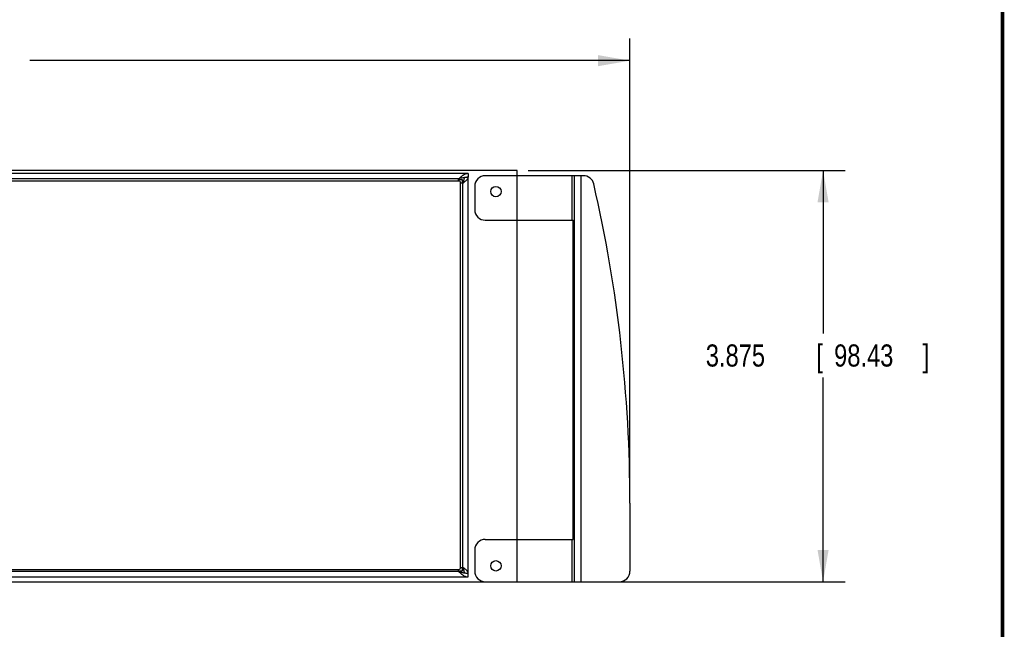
# Model space of a CAD drawing. Header units: inches. Extents: x 0.2 to 16.8, y 0.1 to 10.8.
# Tile 11 of 12: x 11.2 to 16.8, y 3.6 to 7. Entities that reach past the tile are written whole.
import ezdxf

# ---------------------------------------------------------------- set-up
doc = ezdxf.new("R2010")
doc.units = ezdxf.units.IN
doc.header["$LTSCALE"] = 0.935
doc.header["$MEASUREMENT"] = 0
doc.layers.get('0').update_dxf_attribs({"linetype": 'CONTINUOUS'})
doc.layers.add('DIMENSIONS', color=7, linetype='CONTINUOUS')
doc.styles.get("Standard").update_dxf_attribs({"font": 'txt', "width": 0.8})
doc.dimstyles.new('DIMSTYLE_1', dxfattribs={"dimtxt": 0.125, "dimasz": 0.18, "dimexe": 0.18, "dimexo": 0.0625, "dimgap": 0.09, "dimtad": 0, "dimtih": 1, "dimtoh": 1, "dimdec": 3, "dimlfac": 1.666667, "dimzin": 4, "dimdsep": 46, "dimtxsty": 'STANDARD', "dimblk": '_FILLED', "dimblk1": '_FILLED', "dimblk2": '_FILLED', "dimcen": 0.09, "dimadec": 0, "dimazin": 0, "dimtp": 0.005, "dimtm": 0.005, "dimtfac": 1, "dimtdec": 3, "dimtofl": 0, "dimtmove": 0, "dimatfit": 3, "dimldrblk": '_FILLED', "dimfxl": 1, "dimtolj": 1, "dimtzin": 4, "dimarcsym": 0})

# ---------------------------------------------------------------- blocks, each defined once
blk = doc.blocks.new('_FILLED')
at = {"color": 0, "linetype": 'BYBLOCK'}
blk.add_solid([(0, 0), (-1, 0.174), (-1, -0.174)], dxfattribs=at)
blk = doc.blocks.new('*D12')
at = {"layer": 'DIMENSIONS', "color": 2, "linetype": 'CONTINUOUS'}
for p, q in [((14.0703, 6.1533), (15.8611, 6.1533)), ((15.7361, 6.1533), (15.7361, 5.2322)), ((15.7361, 3.8283), (15.7361, 4.9822)), ((14.0703, 3.8283), (15.8611, 3.8283))]:
    blk.add_line(p, q, dxfattribs=at)
at = {"layer": 'DIMENSIONS', "color": 2, "linetype": 'CONTINUOUS', "xscale": 0.18, "yscale": 0.18, "zscale": 0.18}
for p, rotation in [((15.7361, 6.1533), 90), ((15.7361, 3.8283), 270)]:
    blk.add_blockref('_FILLED', p, dxfattribs=dict(at, rotation=rotation))
at = {"layer": 'DIMENSIONS', "color": 2, "linetype": 'CONTINUOUS', "width": 0.8}
for s, p in [('[', (15.6986, 5.0447)), (']', (16.2986, 5.0447)), ('3.875', (15.0736, 5.0447)), ('98.43', (15.7986, 5.0447))]:
    blk.add_text(s, height=0.125, dxfattribs=at).set_placement(p)
blk = doc.blocks.new('*D13')
at = {"layer": 'DIMENSIONS', "color": 2, "linetype": 'CONTINUOUS'}
for p, q in [((6.326, 6.0796), (6.326, 6.8985)), ((14.645, 4.3348), (14.645, 6.8985)), ((6.326, 6.7735), (9.6046, 6.7735)), ((14.645, 6.7735), (11.2546, 6.7735))]:
    blk.add_line(p, q, dxfattribs=at)
at = {"layer": 'DIMENSIONS', "color": 2, "linetype": 'CONTINUOUS', "xscale": 0.18, "yscale": 0.18, "zscale": 0.18, "rotation": 180}
blk.add_blockref('_FILLED', (6.326, 6.7735), dxfattribs=at)
at = {"layer": 'DIMENSIONS', "color": 2, "linetype": 'CONTINUOUS', "xscale": 0.18, "yscale": 0.18, "zscale": 0.18}
blk.add_blockref('_FILLED', (14.645, 6.7735), dxfattribs=at)
at = {"layer": 'DIMENSIONS', "color": 2, "linetype": 'CONTINUOUS', "width": 0.8}
for s, p in [('[', (10.3921, 6.711)), (']', (11.0921, 6.711)), ('13.865', (9.6671, 6.711)), ('352.17', (10.4921, 6.711))]:
    blk.add_text(s, height=0.125, dxfattribs=at).set_placement(p)

msp = doc.modelspace()

# ---------------------------------------------------------------- linework, layer by layer
at = {"color": 7, "linetype": 'CONTINUOUS'}
for p, q in [((14.00784, 6.15333), (6.63804, 6.15333)), ((13.73092, 6.13533), (13.73092, 6.11433)), ((14.38223, 6.12333), (13.82784, 6.12333)), ((14.00784, 3.82833), (14.00784, 6.15333)), ((14.31767, 6.12333), (14.31767, 5.87193)), ((14.33008, 6.12333), (14.33008, 3.82833)), ((14.36728, 6.12333), (14.36728, 3.82833)), ((13.6765, 6.09333), (7.22604, 6.09333)), ((13.67724, 6.10233), (13.69792, 6.10233)), ((13.6885, 3.90997), (13.6885, 6.08133)), ((13.69792, 6.10233), (13.69792, 6.08165)), ((13.70992, 6.11433), (13.73092, 6.11433)), ((13.76784, 6.06333), (13.76784, 5.93193)), ((13.82784, 5.87193), (14.32464, 5.87193)), ((14.32464, 4.06773), (14.32464, 5.87193)), ((14.64504, 4.27233), (14.64504, 3.88833)), ((13.82784, 4.06773), (14.32464, 4.06773)), ((14.31767, 4.06773), (14.31767, 3.82833)), ((13.76784, 4.00773), (13.76784, 3.88833)), ((7.22604, 3.89797), (13.6765, 3.89797)), ((13.69792, 3.90965), (13.69792, 3.88897)), ((13.69792, 3.88897), (13.67724, 3.88897)), ((13.73092, 3.85597), (13.73092, 3.87697)), ((9.50124, 3.82833), (14.58504, 3.82833))]:
    msp.add_line(p, q, dxfattribs=at)
at = {"color": 3, "linetype": 'CONTINUOUS'}
for p, q in [((13.73092, 6.13533), (7.92137, 6.13533)), ((13.67724, 6.10533), (7.87783, 6.10533)), ((13.67724, 6.09333), (13.67724, 6.10533)), ((13.70092, 6.08165), (13.6885, 6.08165)), ((13.70092, 3.90965), (13.70092, 6.08165)), ((13.73092, 3.87697), (13.73092, 6.11433)), ((13.67724, 3.88597), (13.67724, 3.89797)), ((13.6885, 3.90965), (13.70092, 3.90965)), ((13.67724, 3.88597), (7.21404, 3.88597)), ((7.21404, 3.85597), (13.73092, 3.85597))]:
    msp.add_line(p, q, dxfattribs=at)
at = {"color": 7, "linetype": 'CONTINUOUS', "const_width": 0.02}
msp.add_lwpolyline([(16.75, 0.25859), (16.75, 10.75859)], dxfattribs=at)
at = {"color": 7, "linetype": 'CONTINUOUS'}
for centre in [(13.88784, 6.03333), (13.88784, 3.91833)]:
    msp.add_circle(centre, 0.0294, dxfattribs=at)
for centre, radius, start, end in [((13.82784, 6.06333), 0.06, 90, 180), ((14.38223, 6.06333), 0.06, 12.92129, 90), ((13.6765, 6.08133), 0.012, 0, 90), ((6.57564, 4.27233), 8.0694, 0.000001, 12.921287), ((13.82784, 5.93193), 0.06, 180, 270), ((13.82784, 4.00773), 0.06, 90, 180), ((13.6765, 3.90997), 0.012, 270, 360), ((13.82784, 3.88833), 0.06, 180, 270), ((14.58504, 3.88833), 0.06, 270, 360)]:
    msp.add_arc(centre, radius, start, end, dxfattribs=at)
at = {"color": 3, "linetype": 'CONTINUOUS'}
for points, knots in [([(13.70202, 6.12523), (13.70045, 6.1242), (13.69658, 6.12149), (13.69185, 6.11781), (13.68869, 6.1152), (13.68772, 6.11439)], [0, 0, 0, 0, 0.3154734, 0.7875801, 1, 1, 1, 1]), ([(13.73092, 6.13533), (13.72868, 6.13533), (13.72411, 6.13493), (13.71734, 6.13318), (13.7106, 6.13034), (13.70555, 6.1275), (13.7027, 6.12568), (13.70202, 6.12523)], [0, 0, 0, 0, 0.2170124, 0.4400958, 0.6740522, 0.9214108, 1, 1, 1, 1]), ([(13.68772, 6.11439), (13.68645, 6.11333), (13.68294, 6.11034), (13.67947, 6.10729), (13.67724, 6.10533)], [0, 0, 0, 0, 0.3569393, 1, 1, 1, 1]), ([(13.70092, 6.08165), (13.70288, 6.08301), (13.70549, 6.08482), (13.70808, 6.08667), (13.70874, 6.08714)], [0, 0, 0, 0, 0.7475248, 1, 1, 1, 1]), ([(13.70995, 6.08801), (13.71077, 6.08861), (13.71336, 6.09052), (13.7175, 6.09375), (13.72068, 6.09657), (13.72213, 6.09799)], [0, 0, 0, 0, 0.1931884, 0.6120959, 1, 1, 1, 1]), ([(13.72213, 6.09799), (13.72345, 6.09928), (13.72529, 6.10126), (13.72738, 6.10406), (13.72903, 6.10672), (13.73022, 6.10947), (13.73082, 6.11227), (13.73092, 6.11365), (13.73092, 6.11433)], [0, 0, 0, 0, 0.2905704, 0.4241408, 0.5502014, 0.7827466, 0.8924286, 1, 1, 1, 1]), ([(13.70874, 3.90417), (13.70808, 3.90464), (13.70549, 3.90648), (13.70288, 3.9083), (13.70092, 3.90965)], [0, 0, 0, 0, 0.2524752, 1, 1, 1, 1]), ([(13.72213, 3.89331), (13.72068, 3.89474), (13.7175, 3.89755), (13.71336, 3.90079), (13.71077, 3.90269), (13.70995, 3.90329)], [0, 0, 0, 0, 0.3879041, 0.8068116, 1, 1, 1, 1]), ([(13.67724, 3.88597), (13.67947, 3.88401), (13.68294, 3.88097), (13.68645, 3.87797), (13.68772, 3.87692)], [0, 0, 0, 0, 0.6430607, 1, 1, 1, 1]), ([(13.68772, 3.87692), (13.68869, 3.8761), (13.69185, 3.87349), (13.69658, 3.86981), (13.70045, 3.86711), (13.70202, 3.86607)], [0, 0, 0, 0, 0.2124199, 0.6845266, 1, 1, 1, 1]), ([(13.70202, 3.86607), (13.7027, 3.86562), (13.70555, 3.86381), (13.7106, 3.86096), (13.71734, 3.85813), (13.72411, 3.85637), (13.72868, 3.85597), (13.73092, 3.85597)], [0, 0, 0, 0, 0.0785892, 0.3259478, 0.5599042, 0.7829876, 1, 1, 1, 1]), ([(13.73092, 3.87697), (13.73092, 3.87765), (13.73082, 3.87903), (13.73022, 3.88183), (13.72903, 3.88459), (13.72738, 3.88724), (13.72529, 3.89004), (13.72345, 3.89202), (13.72213, 3.89331)], [0, 0, 0, 0, 0.1075714, 0.2172534, 0.4497986, 0.5758592, 0.7094296, 1, 1, 1, 1])]:
    msp.add_open_spline(points, degree=3, knots=knots, dxfattribs=at)
at = {"color": 7, "linetype": 'CONTINUOUS'}
for points in [[(13.69066, 6.10878), (13.68617, 6.10769), (13.68171, 6.10651), (13.67724, 6.10533)], [(13.69623, 6.11008), (13.69437, 6.10967), (13.69251, 6.10923), (13.69066, 6.10878)], [(13.70408, 6.1117), (13.70145, 6.11121), (13.69884, 6.11067), (13.69623, 6.11008)], [(13.70092, 6.08165), (13.70209, 6.08436), (13.70327, 6.08708), (13.70436, 6.08982)], [(13.70975, 6.11266), (13.70785, 6.11237), (13.70596, 6.11205), (13.70408, 6.1117)], [(13.7175, 6.11365), (13.71491, 6.11339), (13.71232, 6.11305), (13.70975, 6.11266)], [(13.73092, 6.11433), (13.72644, 6.11433), (13.72196, 6.1141), (13.7175, 6.11365)], [(13.70436, 3.90148), (13.70327, 3.90423), (13.70209, 3.90694), (13.70092, 3.90965)], [(13.67724, 3.88597), (13.68171, 3.88479), (13.68617, 3.88362), (13.69066, 3.88253)], [(13.69066, 3.88253), (13.69251, 3.88208), (13.69437, 3.88164), (13.69623, 3.88122)], [(13.69623, 3.88122), (13.69884, 3.88064), (13.70145, 3.8801), (13.70408, 3.87961)], [(13.70408, 3.87961), (13.70596, 3.87926), (13.70785, 3.87893), (13.70975, 3.87864)], [(13.70975, 3.87864), (13.71232, 3.87825), (13.71491, 3.87792), (13.7175, 3.87766)], [(13.7175, 3.87766), (13.72196, 3.87721), (13.72644, 3.87697), (13.73092, 3.87697)]]:
    msp.add_open_spline(points, degree=3, dxfattribs=at)
for points, knots in [([(13.70436, 6.08982), (13.70544, 6.09251), (13.70741, 6.09786), (13.70929, 6.10547), (13.7098, 6.11039), (13.70989, 6.11252)], [0, 0, 0, 0, 0.3698027, 0.7278269, 1, 1, 1, 1]), ([(13.70989, 3.87878), (13.7098, 3.88091), (13.70929, 3.88583), (13.70741, 3.89345), (13.70544, 3.8988), (13.70436, 3.90148)], [0, 0, 0, 0, 0.2721731, 0.6301973, 1, 1, 1, 1])]:
    msp.add_open_spline(points, degree=3, knots=knots, dxfattribs=at)
at = {"color": 3, "linetype": 'CONTINUOUS'}
for points in [[(13.70874, 6.08714), (13.70914, 6.08743), (13.70955, 6.08772), (13.70995, 6.08801)], [(13.70995, 3.90329), (13.70955, 3.90358), (13.70914, 3.90388), (13.70874, 3.90417)]]:
    msp.add_open_spline(points, degree=3, dxfattribs=at)

# ---------------------------------------------------------------- dimensions: what is measured, and where the dimension line sits
at = {"layer": 'DIMENSIONS', "color": 2, "linetype": 'CONTINUOUS'}
for base, p1, p2, angle, picture, middle in [((6.32604, 6.77353), (14.64504, 4.33483), (6.32604, 6.07963), 180, '*D13', (10.42956, 6.77353)), ((15.73615, 6.15333), (14.07034, 3.82833), (14.07034, 6.15333), 90, '*D12', (15.73615, 5.10721))]:
    dim = msp.add_linear_dim(base=base, p1=p1, p2=p2, angle=angle, dimstyle='DIMSTYLE_1', dxfattribs=at)
    dim.commit()
    dim.dimension.update_dxf_attribs({"geometry": picture, "text_midpoint": middle, "dimtype": 160})

doc.saveas('drawing.dxf')
